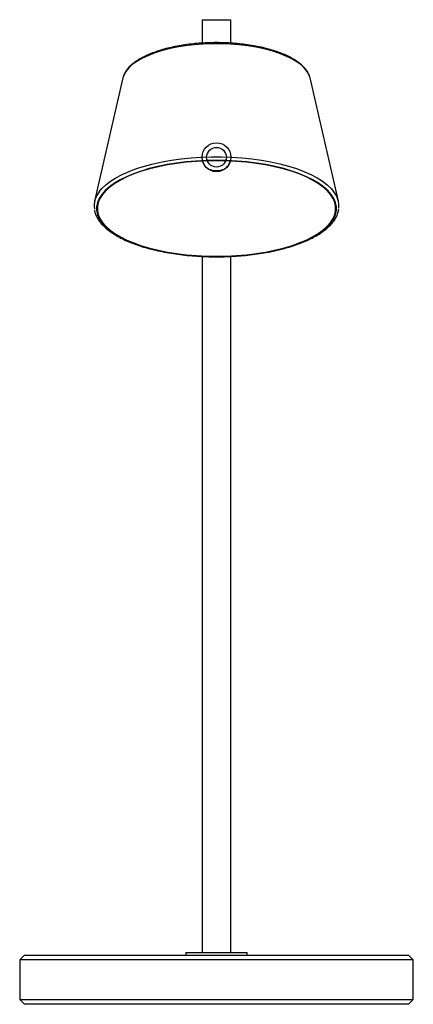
# Paper-space layout '_Derecha' of a CAD drawing. Header units: millimetres. Extents: x -80 to 80, y 0 to 400.
import ezdxf

# ---------------------------------------------------------------- set-up
doc = ezdxf.new("R2010")
doc.units = ezdxf.units.MM

psp = doc.layouts.new('_Derecha')

# ---------------------------------------------------------------- linework, layer by layer
at = {"color": 7, "linetype": 'Continuous', "lineweight": 25}
for p, q in [((-5.85, 399.85), (-5.85, 390.33)), ((-5.85, 399.85), (5.85, 399.85)), ((5.85, 390.33), (5.85, 399.85)), ((-38.01, 376.22), (-49.54, 326.11)), ((-37.93, 376.54), (-38.01, 376.22)), ((38.01, 376.22), (37.93, 376.55)), ((49.54, 326.11), (38.01, 376.22)), ((-5.85, 303.71), (-5.85, 21)), ((5.85, 21), (5.85, 303.71)), ((-78, 20), (-80, 18)), ((-78, 20), (78, 20)), ((-12.5, 21), (-12.5, 20)), ((-12.5, 21), (12.5, 21)), ((12.5, 20), (12.5, 21)), ((80, 18), (78, 20)), ((-80, 18), (-80, 2)), ((80, 18), (-80, 18)), ((80, 2), (80, 18)), ((-80, 2), (-78, 0)), ((-80, 2), (80, 2)), ((78, 0), (-78, 0)), ((78, 0), (80, 2))]:
    psp.add_line(p, q, dxfattribs=at)
at = {"color": 8, "linetype": 'Continuous', "lineweight": 25, "flags": 128}
for points in [[(37.93, 376.55), (37.63, 377.39), (36.83, 378.83), (35.69, 380.24), (34.22, 381.59), (32.43, 382.89), (30.33, 384.1), (27.95, 385.23), (25.31, 386.26), (22.44, 387.19), (19.35, 388), (16.09, 388.68), (12.67, 389.24), (9.14, 389.66), (5.52, 389.95), (1.84, 390.09), (-1.84, 390.09), (-5.52, 389.95), (-9.14, 389.66), (-12.67, 389.24), (-16.09, 388.68), (-19.35, 388), (-22.44, 387.19), (-25.31, 386.26), (-27.95, 385.23), (-30.33, 384.1), (-32.43, 382.89), (-34.22, 381.59), (-35.69, 380.24), (-36.83, 378.83), (-37.63, 377.39), (-37.93, 376.54)], [(-47.74, 329.89), (-46.63, 331.23), (-45.01, 332.77), (-43.08, 334.25), (-40.85, 335.66), (-38.33, 336.98), (-35.54, 338.22), (-32.51, 339.37), (-29.24, 340.4), (-25.77, 341.33), (-22.12, 342.13), (-18.31, 342.81), (-14.38, 343.36), (-10.34, 343.77), (-6.23, 344.05), (-2.08, 344.19), (2.08, 344.19), (6.23, 344.05), (10.34, 343.77), (14.38, 343.36), (18.31, 342.81), (22.12, 342.13), (25.77, 341.33), (29.24, 340.4), (32.51, 339.37), (35.54, 338.22), (38.33, 336.98), (40.85, 335.66), (43.08, 334.25), (45.01, 332.77), (46.63, 331.23), (47.6, 330.07)], [(-30.55, 338.4), (-30.64, 338.38), (-33.74, 337.28), (-36.61, 336.08), (-39.21, 334.79), (-41.52, 333.42), (-43.54, 331.97), (-45.25, 330.46), (-46.63, 328.9), (-47.67, 327.29), (-48.37, 325.66), (-48.72, 324.01), (-48.72, 322.35), (-48.37, 320.7), (-47.67, 319.06), (-46.63, 317.46), (-45.25, 315.9), (-43.54, 314.39), (-41.52, 312.94), (-39.21, 311.57), (-36.61, 310.28), (-33.74, 309.08), (-30.64, 307.98), (-27.31, 307), (-23.78, 306.13), (-20.09, 305.38), (-16.25, 304.76), (-12.29, 304.28), (-8.24, 303.93), (-4.14, 303.72), (0, 303.65)], [(0, 303.65), (4.14, 303.72), (8.24, 303.93), (12.29, 304.28), (16.25, 304.76), (20.09, 305.38), (23.78, 306.13), (27.31, 307), (30.64, 307.98), (33.74, 309.08), (36.61, 310.28), (39.21, 311.57), (41.52, 312.94), (43.54, 314.39), (45.25, 315.9), (46.63, 317.46), (47.67, 319.06), (48.37, 320.7), (48.72, 322.35), (48.72, 324.01), (48.37, 325.66), (47.67, 327.29), (46.63, 328.9), (45.25, 330.46), (43.54, 331.97), (41.52, 333.42), (39.21, 334.79), (36.61, 336.08), (33.74, 337.28), (31.15, 338.21)]]:
    psp.add_lwpolyline(points, dxfattribs=at)
at = {"color": 7, "linetype": 'Continuous', "lineweight": 25, "flags": 128}
for points in [[(0, 342.59), (-4.11, 342.52), (-8.19, 342.31), (-12.21, 341.97), (-16.15, 341.48), (-19.96, 340.87), (-23.64, 340.13), (-27.14, 339.26), (-30.45, 338.28), (-33.54, 337.2), (-36.38, 336.01), (-38.97, 334.72), (-41.27, 333.36), (-43.28, 331.92), (-44.97, 330.42), (-46.34, 328.86), (-47.38, 327.27), (-48.07, 325.65), (-48.42, 324), (-48.42, 322.36), (-48.07, 320.71), (-47.38, 319.09), (-46.34, 317.5), (-44.97, 315.94), (-43.28, 314.44), (-41.27, 313), (-38.97, 311.64), (-36.38, 310.35), (-33.54, 309.17), (-30.45, 308.08), (-27.14, 307.1), (-23.64, 306.23), (-19.96, 305.49), (-16.15, 304.88), (-12.21, 304.39), (-8.19, 304.05), (-4.11, 303.84), (0, 303.77), (4.11, 303.84), (8.19, 304.05), (12.21, 304.39), (16.15, 304.88), (19.96, 305.49), (23.64, 306.23), (27.14, 307.1), (30.45, 308.08), (33.54, 309.17), (36.38, 310.35), (38.97, 311.64), (41.27, 313), (43.28, 314.44), (44.97, 315.94), (46.34, 317.5), (47.38, 319.09), (48.07, 320.71), (48.42, 322.36), (48.42, 324), (48.07, 325.65), (47.38, 327.27), (46.34, 328.86), (44.97, 330.42), (43.28, 331.92), (41.27, 333.36), (38.97, 334.72), (36.38, 336.01), (33.54, 337.2), (30.45, 338.28), (27.14, 339.26), (23.64, 340.13), (19.96, 340.87), (16.15, 341.48), (12.21, 341.97), (8.19, 342.31), (4.11, 342.52), (0, 342.59)], [(31.15, 338.21), (30.64, 338.38), (27.31, 339.36), (23.78, 340.23), (20.09, 340.98), (16.25, 341.6), (12.29, 342.08), (8.24, 342.43), (4.14, 342.64), (0, 342.71), (-4.14, 342.64), (-8.24, 342.43), (-12.29, 342.08), (-16.25, 341.6), (-20.09, 340.98), (-23.78, 340.23), (-27.31, 339.36), (-30.55, 338.4)]]:
    psp.add_lwpolyline(points, dxfattribs=at)
at = {"color": 7, "linetype": 'Continuous'}
for radius in [5.85, 4, 4]:
    psp.add_circle((0, 344), radius, dxfattribs=at)
at = {"color": 7, "linetype": 'Continuous', "lineweight": 25}
for centre, radius, start, end in [((0, 344), 5.85, 195.2551, 233.6563), ((0, 344), 5.85, 306.3437, 344.7449), ((0, 347.52), 8.93, 247.1508, 292.8492), ((-40.53, 324.19), 9.19, 141.6649, 187.4405), ((40.36, 324.14), 9.36, 354.9271, 39.3277)]:
    psp.add_arc(centre, radius, start, end, dxfattribs=at)
for points, knots in [([(37.91, 376.6), (37.91, 376.6), (37.82, 377.1), (37.36, 378.07), (36.51, 379.48), (35.32, 380.84), (33.85, 382.16), (32.08, 383.41), (30.05, 384.58), (27.77, 385.67), (25.26, 386.66), (22.55, 387.55), (19.66, 388.33), (16.62, 389), (13.43, 389.56), (10.14, 389.99), (6.77, 390.3), (3.34, 390.49), (-0.11, 390.55), (-3.57, 390.48), (-6.99, 390.29), (-10.36, 389.97), (-13.64, 389.52), (-16.81, 388.96), (-19.85, 388.29), (-22.72, 387.5), (-25.41, 386.6), (-27.9, 385.61), (-30.16, 384.52), (-32.19, 383.34), (-33.95, 382.08), (-35.43, 380.74), (-36.61, 379.33), (-37.47, 377.94), (-37.76, 377), (-37.9, 376.57)], [0, 0, 0, 0, 0.000537, 0.030197, 0.060368, 0.091205, 0.122575, 0.15423, 0.185971, 0.217674, 0.249312, 0.280885, 0.3124, 0.343869, 0.375301, 0.406704, 0.438088, 0.469458, 0.50082, 0.53218, 0.563543, 0.594913, 0.626296, 0.657699, 0.689129, 0.720594, 0.752105, 0.783673, 0.81531, 0.847028, 0.878826, 0.910678, 0.942451, 0.973921, 1, 1, 1, 1]), ([(3.47, 339.29), (3.96, 339.72), (4.95, 340.59), (5.39, 341.8), (5.62, 342.4)], [0, 0, 0, 0, 0.507339, 1, 1, 1, 1]), ([(-49.62, 322.7), (-49.57, 322.35), (-49.43, 321.45), (-48.86, 320.01), (-47.95, 318.41), (-46.72, 316.85), (-45.19, 315.33), (-43.38, 313.87), (-41.28, 312.48), (-38.92, 311.16), (-36.32, 309.93), (-33.49, 308.8), (-30.45, 307.76), (-27.22, 306.83), (-23.83, 306), (-20.28, 305.29), (-16.61, 304.7), (-12.84, 304.22), (-8.99, 303.87), (-5.08, 303.65), (-2.07, 303.57), (-0.38, 303.56), (0, 303.56)], [0, 0, 0, 0, 0.032089, 0.08287, 0.134276, 0.186486, 0.239378, 0.292693, 0.346192, 0.39971, 0.45317, 0.506555, 0.559864, 0.613106, 0.66629, 0.719428, 0.772528, 0.825599, 0.878648, 0.931683, 0.984708, 1, 1, 1, 1]), ([(0, 303.56), (0.69, 303.57), (2.7, 303.58), (6.01, 303.69), (9.91, 303.94), (13.74, 304.33), (17.49, 304.83), (21.13, 305.45), (24.64, 306.19), (27.99, 307.04), (31.17, 307.99), (34.16, 309.05), (36.93, 310.21), (39.48, 311.46), (41.78, 312.79), (43.82, 314.2), (45.59, 315.69), (47.06, 317.25), (48.24, 318.86), (49.08, 320.52), (49.56, 321.91), (49.64, 322.75), (49.66, 323.02)], [0, 0, 0, 0, 0.027627, 0.080126, 0.132639, 0.185162, 0.2377, 0.29026, 0.34285, 0.395476, 0.448149, 0.50088, 0.553679, 0.606559, 0.659529, 0.712588, 0.765714, 0.818805, 0.871674, 0.924048, 0.975653, 1, 1, 1, 1])]:
    psp.add_open_spline(points, degree=3, knots=knots, dxfattribs=at)

doc.saveas('drawing.dxf')
